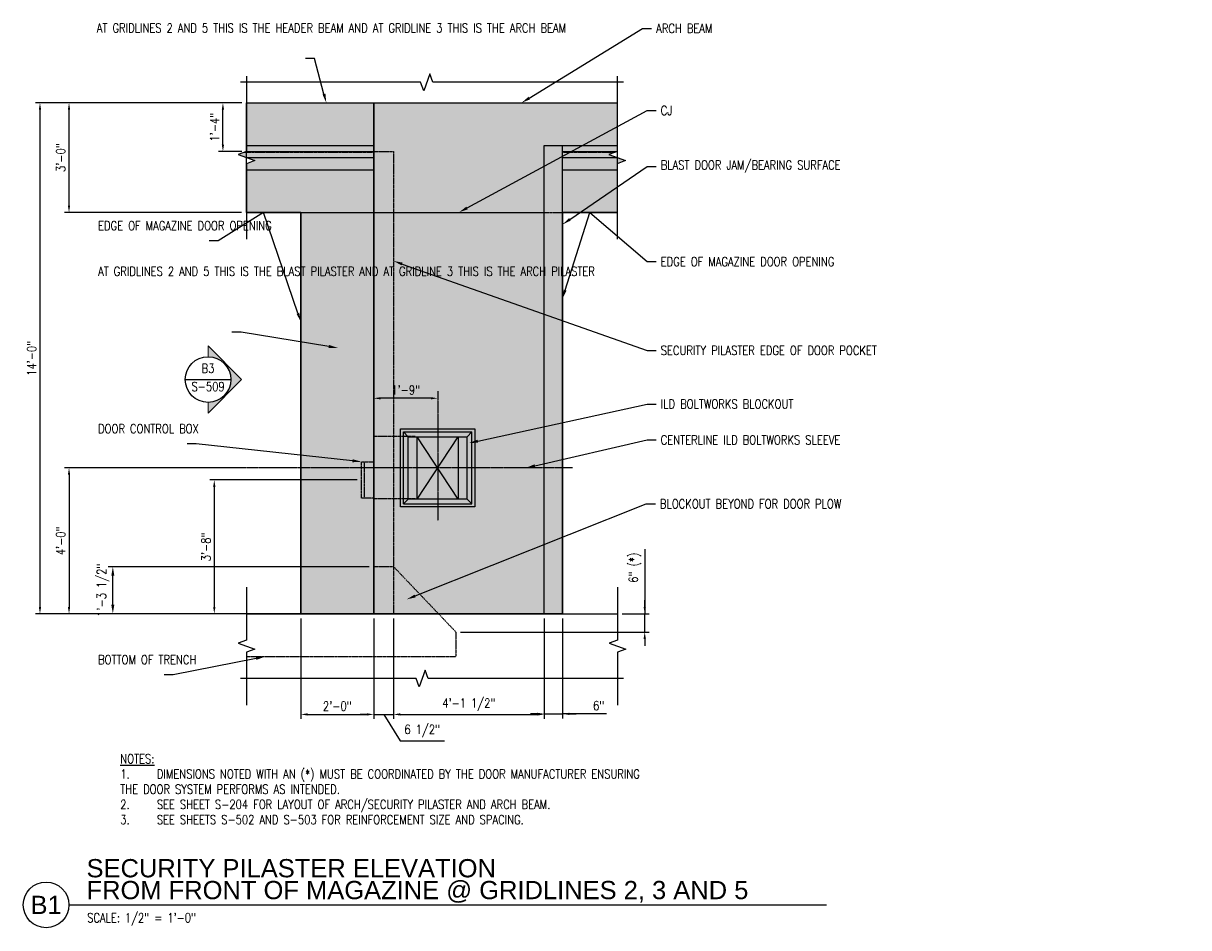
# Model space of a CAD drawing. Header units: inches. Extents: x 25 to 2716, y 8 to 507.
# Tile 4 of 14: x 990 to 1373, y 208 to 505. Entities that reach past the tile are written whole.
import ezdxf
from ezdxf import colors
from ezdxf.entities.mleader import LeaderData, LeaderLine
from ezdxf.enums import TextEntityAlignment as Align
from ezdxf.math import Vec2, Vec3

# ---------------------------------------------------------------- set-up
doc = ezdxf.new("R2010")
doc.units = ezdxf.units.IN
doc.header["$LTSCALE"] = 0.5
doc.header["$MEASUREMENT"] = 0
doc.linetypes.add('CENTER2', pattern=[1.125, 0.75, -0.125, 0.125, -0.125])
doc.linetypes.add('HIDDEN2', pattern=[0.1875, 0.125, -0.0625])
doc.layers.get('DEFPOINTS').update_dxf_attribs({"color": 140})
for name, color, linetype in [('G-ANNO-SYMB', 2, 'Continuous'), ('S-ANNO-DIMS', 1, 'Continuous'), ('S-ANNO-TEXT', 2, 'Continuous'), ('S-ANNO-TITL', 2, 'Continuous'), ('S-DETL-CNTR', 1, 'CENTER2'), ('S-DETL-HIDD', 1, 'HIDDEN2'), ('S-DETL-LW00', 8, 'Continuous'), ('S-DETL-LW10', 1, 'Continuous'), ('S-DETL-LW18-020%', 77, 'Continuous'), ('S-DETL-LW18-030%', 137, 'Continuous'), ('S-DETL-MEDM', 3, 'Continuous')]:
    doc.layers.add(name, color=color, linetype=linetype)
doc.layers.add('S-HTCH-OTLN', color=11, linetype='Continuous', plot=False, transparency=0.5)
doc.styles.add('Annotative', font='romans.shx', dxfattribs={"width": 0.8, "height": 0.125})
doc.styles.add('Arial', font='romans.shx', dxfattribs={"width": 0.8})
doc.styles.add('RomanS', font='romans.shx', dxfattribs={"width": 0.8, "height": 0.09375})
doc.styles.add('Title', font='swiss.ttf')
doc.dimstyles.new('Annotative', dxfattribs={"dimtxt": 0.125, "dimasz": 0.09375, "dimexe": 0.0625, "dimexo": 0.0625, "dimgap": 0.039062, "dimtad": 1, "dimdec": 4, "dimzin": 3, "dimdsep": 46, "dimlunit": 4, "dimtxsty": 'Annotative', "dimcen": 0.09, "dimclrd": 1, "dimclre": 1, "dimclrt": 2, "dimadec": 0, "dimazin": 0, "dimtfac": 1, "dimtdec": 4, "dimtmove": 1, "dimatfit": 0, "dimfxl": 1, "dimfrac": 2, "dimtolj": 1, "dimtzin": 0, "dimlwd": 25, "dimlwe": 25, "dimarcsym": 0})

# ---------------------------------------------------------------- blocks, each defined once
blk = doc.blocks.new('*D18')
at = {"layer": 'DEFPOINTS', "color": 0, "transparency": 16777216}
for p in [(1019.36, 326.61), (1105.16, 326.61), (1082.82, 311.11)]:
    blk.add_point(p, dxfattribs=at)
at = {"layer": 'S-ANNO-DIMS', "color": 1, "lineweight": 25, "transparency": 16777216}
for p, q in [((1103.66, 326.61), (1017.86, 326.61)), ((1019.36, 314.11), (1019.36, 323.61)), ((1081.32, 311.11), (1017.86, 311.11))]:
    blk.add_line(p, q, dxfattribs=at)
at = {"layer": 'S-ANNO-DIMS', "color": 1, "transparency": 16777216}
for points in [[(1018.86, 323.61), (1019.86, 323.61), (1019.36, 326.61)], [(1018.86, 314.11), (1019.86, 314.11), (1019.36, 311.11)]]:
    blk.add_solid(points, dxfattribs=at)
at = {"layer": 'S-ANNO-DIMS', "color": 2, "transparency": 16777216, "insert": (1016.14, 318.86), "char_height": 3, "attachment_point": 5, "rotation": 90, "style": 'Annotative'}
blk.add_mtext('\\A1;1\'-3 1/2"', dxfattribs=at)
blk = doc.blocks.new('*D19')
at = {"layer": 'DEFPOINTS', "color": 0, "transparency": 16777216}
for p in [(1081.16, 311.11), (1105.16, 311.11), (1105.16, 278.03)]:
    blk.add_point(p, dxfattribs=at)
at = {"layer": 'S-ANNO-DIMS', "color": 1, "lineweight": 25, "transparency": 16777216}
for p, q in [((1081.16, 309.61), (1081.16, 276.53)), ((1105.16, 309.61), (1105.16, 276.53)), ((1083.41, 278.03), (1102.91, 278.03))]:
    blk.add_line(p, q, dxfattribs=at)
at = {"layer": 'S-ANNO-DIMS', "color": 1, "transparency": 16777216}
for points in [[(1083.41, 278.41), (1083.41, 277.66), (1081.16, 278.03)], [(1102.91, 278.41), (1102.91, 277.66), (1105.16, 278.03)]]:
    blk.add_solid(points, dxfattribs=at)
at = {"layer": 'S-ANNO-DIMS', "color": 2, "transparency": 16777216, "insert": (1093.16, 280.76), "char_height": 3, "attachment_point": 5, "style": 'Annotative'}
blk.add_mtext('\\A1;2\'-0"', dxfattribs=at)
blk = doc.blocks.new('*D20')
at = {"layer": 'DEFPOINTS', "color": 0, "transparency": 16777216}
for p in [(1105.16, 311.11), (1111.66, 311.11), (1111.66, 278.03)]:
    blk.add_point(p, dxfattribs=at)
at = {"layer": 'S-ANNO-DIMS', "color": 1, "lineweight": 25, "transparency": 16777216}
for p, q in [((1105.16, 309.61), (1105.16, 276.53)), ((1111.66, 309.61), (1111.66, 276.53)), ((1102.91, 278.03), (1100.66, 278.03)), ((1105.16, 278.03), (1111.66, 278.03)), ((1105.16, 278.03), (1111.66, 278.03)), ((1108.41, 278.03), (1113.8, 269.38)), ((1113.91, 278.03), (1116.16, 278.03)), ((1113.8, 269.38), (1128.36, 269.38))]:
    blk.add_line(p, q, dxfattribs=at)
at = {"layer": 'S-ANNO-DIMS', "color": 1, "transparency": 16777216}
for points in [[(1102.91, 278.41), (1102.91, 277.66), (1105.16, 278.03)], [(1113.91, 278.41), (1113.91, 277.66), (1111.66, 278.03)]]:
    blk.add_solid(points, dxfattribs=at)
at = {"layer": 'S-ANNO-DIMS', "color": 2, "transparency": 16777216, "insert": (1121.08, 272.6), "char_height": 3, "attachment_point": 5, "style": 'Annotative'}
blk.add_mtext('\\A1;6 1/2"', dxfattribs=at)
blk = doc.blocks.new('*D21')
at = {"layer": 'DEFPOINTS', "color": 0, "transparency": 16777216}
for p in [(1111.66, 311.11), (1161.16, 311.11), (1161.16, 278.03)]:
    blk.add_point(p, dxfattribs=at)
at = {"layer": 'S-ANNO-DIMS', "color": 1, "lineweight": 25, "transparency": 16777216}
for p, q in [((1111.66, 309.61), (1111.66, 276.53)), ((1161.16, 309.61), (1161.16, 276.53)), ((1113.91, 278.03), (1158.91, 278.03))]:
    blk.add_line(p, q, dxfattribs=at)
at = {"layer": 'S-ANNO-DIMS', "color": 1, "transparency": 16777216}
for points in [[(1113.91, 278.41), (1113.91, 277.66), (1111.66, 278.03)], [(1158.91, 278.41), (1158.91, 277.66), (1161.16, 278.03)]]:
    blk.add_solid(points, dxfattribs=at)
at = {"layer": 'S-ANNO-DIMS', "color": 2, "transparency": 16777216, "insert": (1136.41, 281.26), "char_height": 3, "attachment_point": 5, "style": 'Annotative'}
blk.add_mtext('\\A1;4\'-1 1/2"', dxfattribs=at)
blk = doc.blocks.new('*D22')
at = {"layer": 'DEFPOINTS', "color": 0, "transparency": 16777216}
for p in [(1161.16, 311.11), (1167.16, 311.11), (1167.16, 278.22)]:
    blk.add_point(p, dxfattribs=at)
at = {"layer": 'S-ANNO-DIMS', "color": 1, "lineweight": 25, "transparency": 16777216}
for p, q in [((1161.16, 309.61), (1161.16, 276.72)), ((1167.16, 309.61), (1167.16, 276.72)), ((1158.91, 278.22), (1156.66, 278.22)), ((1161.16, 278.22), (1167.16, 278.22)), ((1161.16, 278.22), (1167.16, 278.22)), ((1181.63, 278.22), (1167.16, 278.22)), ((1169.41, 278.22), (1171.66, 278.22))]:
    blk.add_line(p, q, dxfattribs=at)
at = {"layer": 'S-ANNO-DIMS', "color": 1, "transparency": 16777216}
for points in [[(1158.91, 278.59), (1158.91, 277.84), (1161.16, 278.22)], [(1169.41, 278.59), (1169.41, 277.84), (1167.16, 278.22)]]:
    blk.add_solid(points, dxfattribs=at)
at = {"layer": 'S-ANNO-DIMS', "color": 2, "transparency": 16777216, "insert": (1179.09, 280.94), "char_height": 3, "attachment_point": 5, "style": 'Annotative'}
blk.add_mtext('\\A1;6"', dxfattribs=at)
blk = doc.blocks.new('*D23')
at = {"layer": 'DEFPOINTS', "color": 0, "transparency": 16777216}
for p in [(1063.28, 359.11), (1004.96, 311.11), (1063.28, 311.11)]:
    blk.add_point(p, dxfattribs=at)
at = {"layer": 'S-ANNO-DIMS', "color": 1, "lineweight": 25, "transparency": 16777216}
for p, q in [((1061.78, 359.11), (1003.46, 359.11)), ((1004.96, 356.86), (1004.96, 313.36)), ((1061.78, 311.11), (1003.46, 311.11))]:
    blk.add_line(p, q, dxfattribs=at)
at = {"layer": 'S-ANNO-DIMS', "color": 1, "transparency": 16777216}
for points in [[(1004.58, 356.86), (1005.33, 356.86), (1004.96, 359.11)], [(1004.58, 313.36), (1005.33, 313.36), (1004.96, 311.11)]]:
    blk.add_solid(points, dxfattribs=at)
at = {"layer": 'S-ANNO-DIMS', "color": 2, "transparency": 16777216, "insert": (1002.24, 335.11), "char_height": 3, "attachment_point": 5, "rotation": 90, "style": 'Annotative'}
blk.add_mtext('\\A1;4\'-0"', dxfattribs=at)
blk = doc.blocks.new('*D24')
at = {"layer": 'DEFPOINTS', "color": 0, "transparency": 16777216}
for p in [(1185.28, 311.11), (1194.22, 311.11), (1132.16, 305.11)]:
    blk.add_point(p, dxfattribs=at)
at = {"layer": 'S-ANNO-DIMS', "color": 1, "lineweight": 25, "transparency": 16777216}
for p, q in [((1194.22, 332.4), (1194.22, 311.11)), ((1194.22, 313.36), (1194.22, 315.61)), ((1186.78, 311.11), (1195.72, 311.11)), ((1194.22, 305.11), (1194.22, 311.11)), ((1194.22, 305.11), (1194.22, 311.11)), ((1133.66, 305.11), (1195.72, 305.11)), ((1194.22, 302.86), (1194.22, 300.61))]:
    blk.add_line(p, q, dxfattribs=at)
at = {"layer": 'S-ANNO-DIMS', "color": 1, "transparency": 16777216}
for points in [[(1193.85, 313.36), (1194.6, 313.36), (1194.22, 311.11)], [(1193.85, 302.86), (1194.6, 302.86), (1194.22, 305.11)]]:
    blk.add_solid(points, dxfattribs=at)
at = {"layer": 'S-ANNO-DIMS', "color": 2, "transparency": 16777216, "insert": (1191, 326.26), "char_height": 3, "attachment_point": 5, "rotation": 90, "style": 'Annotative'}
blk.add_mtext('\\A1;6" (*)', dxfattribs=at)
blk = doc.blocks.new('*D25')
at = {"layer": 'DEFPOINTS', "color": 0, "transparency": 16777216}
for p in [(1004.96, 479.11), (1063.28, 479.11), (1063.16, 443.11)]:
    blk.add_point(p, dxfattribs=at)
at = {"layer": 'S-ANNO-DIMS', "color": 1, "lineweight": 25, "transparency": 16777216}
for p, q in [((1061.78, 479.11), (1003.46, 479.11)), ((1004.96, 445.36), (1004.96, 476.86)), ((1061.66, 443.11), (1003.46, 443.11))]:
    blk.add_line(p, q, dxfattribs=at)
at = {"layer": 'S-ANNO-DIMS', "color": 1, "transparency": 16777216}
for points in [[(1004.58, 476.86), (1005.33, 476.86), (1004.96, 479.11)], [(1004.58, 445.36), (1005.33, 445.36), (1004.96, 443.11)]]:
    blk.add_solid(points, dxfattribs=at)
at = {"layer": 'S-ANNO-DIMS', "color": 2, "transparency": 16777216, "insert": (1002.24, 461.11), "char_height": 3, "attachment_point": 5, "rotation": 90, "style": 'Annotative'}
blk.add_mtext('\\A1;3\'-0"', dxfattribs=at)
blk = doc.blocks.new('*D26')
at = {"layer": 'DEFPOINTS', "color": 0, "transparency": 16777216}
for p in [(1063.28, 479.11), (995.41, 311.11), (1063.28, 311.11)]:
    blk.add_point(p, dxfattribs=at)
at = {"layer": 'S-ANNO-DIMS', "color": 1, "lineweight": 25, "transparency": 16777216}
for p, q in [((1061.78, 479.11), (993.91, 479.11)), ((995.41, 476.86), (995.41, 313.36)), ((1061.78, 311.11), (993.91, 311.11))]:
    blk.add_line(p, q, dxfattribs=at)
at = {"layer": 'S-ANNO-DIMS', "color": 1, "transparency": 16777216}
for points in [[(995.03, 476.86), (995.78, 476.86), (995.41, 479.11)], [(995.03, 313.36), (995.78, 313.36), (995.41, 311.11)]]:
    blk.add_solid(points, dxfattribs=at)
at = {"layer": 'S-ANNO-DIMS', "color": 2, "transparency": 16777216, "insert": (992.68, 395.11), "char_height": 3, "attachment_point": 5, "rotation": 90, "style": 'Annotative'}
blk.add_mtext('\\A1;14\'-0"', dxfattribs=at)
blk = doc.blocks.new('ELEVARROW')
at = {"lineweight": 9}
h = blk.add_hatch(color=256, dxfattribs=at)
edge = h.paths.add_edge_path(flags=0)
edge.add_line((0.46, 0), (0.312, 0))
edge.add_arc((0, 0), 0.312, 360, 540)
edge.add_line((-0.313, 0), (-0.46, 0))
edge.add_line((-0.46, 0), (0, 0.46))
edge.add_line((0, 0.46), (0.46, 0))
at = {"lineweight": 13}
blk.add_lwpolyline([(-0.46, 0), (-0.312, 0, -1), (0.312, 0), (0.46, 0), (0, 0.46)], format="xyb", close=True, dxfattribs=at)
blk = doc.blocks.new('ELEVID')
blk.add_line((-0.312, 0), (0.312, 0))
blk.add_circle((0, 0), 0.313)
at = {"style": 'RomanS', "width": 0.8}
for tag, p in [('DET_NO', (0, 0.091)), ('REFSHT', (0, -0.096))]:
    blk.add_attdef(tag, text='', height=0.125, dxfattribs=at).set_placement(p, align=Align.MIDDLE_CENTER)
blk = doc.blocks.new('*U67')
blk.add_line((0, 0), (10.375, 0))
blk.add_circle((-0.313, 0), 0.313)
at = {"style": 'Title'}
for tag, p, height in [('TITLE1', (0.241, 0.378), 0.25), ('SCALE', (0.25, -0.177), 0.0984)]:
    blk.add_attdef(tag, p, '', height=height, dxfattribs=at)
blk.add_attdef('TITLE2', text='', height=0.25, dxfattribs=at).set_placement((0.241, 0.328), align=Align.TOP_LEFT)
blk.add_attdef('NUMBER', text='', height=0.25, dxfattribs=at).set_placement((-0.313, 0), align=Align.MIDDLE_CENTER)
blk = doc.blocks.new('*D85')
at = {"layer": 'DEFPOINTS', "color": 0, "transparency": 16777216}
for p in [(1055.56, 479.11), (1063.28, 479.11), (1063.28, 463.11)]:
    blk.add_point(p, dxfattribs=at)
at = {"layer": 'S-DETL-MEDM', "color": 1, "lineweight": 25, "transparency": 16777216}
for p, q in [((1061.78, 479.11), (1054.06, 479.11)), ((1055.56, 465.36), (1055.56, 476.86)), ((1061.78, 463.11), (1054.06, 463.11))]:
    blk.add_line(p, q, dxfattribs=at)
at = {"layer": 'S-DETL-MEDM', "color": 1, "transparency": 16777216}
for points in [[(1055.18, 476.86), (1055.93, 476.86), (1055.56, 479.11)], [(1055.18, 465.36), (1055.93, 465.36), (1055.56, 463.11)]]:
    blk.add_solid(points, dxfattribs=at)
at = {"layer": 'S-DETL-MEDM', "color": 2, "transparency": 16777216, "insert": (1052.83, 471.11), "char_height": 3, "attachment_point": 5, "rotation": 90, "style": 'Annotative'}
blk.add_mtext('\\A1;1\'-4"', dxfattribs=at)
blk = doc.blocks.new('*D290')
at = {"layer": 'DEFPOINTS', "color": 0, "transparency": 16777216}
for p in [(1101.16, 355.11), (1052.71, 311.11), (1081.16, 311.11)]:
    blk.add_point(p, dxfattribs=at)
at = {"layer": 'S-ANNO-DIMS', "color": 1, "lineweight": 25, "transparency": 16777216}
for p, q in [((1099.66, 355.11), (1051.21, 355.11)), ((1052.71, 352.86), (1052.71, 313.36)), ((1079.66, 311.11), (1051.21, 311.11))]:
    blk.add_line(p, q, dxfattribs=at)
at = {"layer": 'S-ANNO-DIMS', "color": 1, "transparency": 16777216}
for points in [[(1052.34, 352.86), (1053.09, 352.86), (1052.71, 355.11)], [(1052.34, 313.36), (1053.09, 313.36), (1052.71, 311.11)]]:
    blk.add_solid(points, dxfattribs=at)
at = {"layer": 'S-ANNO-DIMS', "color": 2, "transparency": 16777216, "insert": (1049.99, 333.11), "char_height": 3, "attachment_point": 5, "rotation": 90, "style": 'Annotative'}
blk.add_mtext('\\A1;3\'-8"', dxfattribs=at)
blk = doc.blocks.new('*D291')
at = {"layer": 'DEFPOINTS', "color": 0, "transparency": 16777216}
for p in [(1105.16, 381.98), (1105.16, 381.98), (1126.16, 381.98)]:
    blk.add_point(p, dxfattribs=at)
at = {"layer": 'S-ANNO-DIMS', "color": 1, "lineweight": 25, "transparency": 16777216}
blk.add_line((1123.91, 381.98), (1107.41, 381.98), dxfattribs=at)
at = {"layer": 'S-ANNO-DIMS', "color": 1, "transparency": 16777216}
for points in [[(1107.41, 382.35), (1107.41, 381.6), (1105.16, 381.98)], [(1123.91, 382.35), (1123.91, 381.6), (1126.16, 381.98)]]:
    blk.add_solid(points, dxfattribs=at)
at = {"layer": 'S-ANNO-DIMS', "color": 2, "transparency": 16777216, "insert": (1115.66, 384.7), "char_height": 3, "attachment_point": 5, "style": 'Annotative'}
blk.add_mtext('\\A1;1\'-9"', dxfattribs=at)
blk = doc.blocks.new('A$C0e5025b2')
at = {"layer": 'S-DETL-LW00'}
for p, q in [((-11.79, 11.23), (11.79, 11.23)), ((-11.79, 11.23), (-11.79, -11.23)), ((-10.25, 9.69), (-11.79, 11.23)), ((-10.25, 9.69), (10.25, 9.69)), ((-10.25, -9.69), (-10.25, 9.69)), ((11.79, 11.23), (10.25, 9.69)), ((10.25, 9.69), (10.25, -9.69)), ((11.79, 11.23), (11.79, -11.23)), ((-10.25, -9.69), (-11.79, -11.23)), ((-11.79, -11.23), (11.79, -11.23)), ((-10.25, -9.69), (10.25, -9.69)), ((10.25, -9.69), (11.79, -11.23))]:
    blk.add_line(p, q, dxfattribs=at)
blk.add_lwpolyline([(-10.25, 6.75), (10.25, 6.75), (10.25, -6.75), (-10.25, -6.75)], close=True, dxfattribs=at)
at = {"layer": 'S-DETL-LW10'}
for p, q in [((-10.25, 6.75), (10.25, -6.75)), ((-10.25, -6.75), (10.25, 6.75))]:
    blk.add_line(p, q, dxfattribs=at)
blk.add_lwpolyline([(12.79, 12.23), (12.79, -12.23), (-12.79, -12.23), (-12.79, 12.23)], close=True, dxfattribs=at)
blk = doc.blocks.new('A$C70e160b4')
at = {"layer": 'S-DETL-HIDD'}
for p, q in [((-7.25, 10.25), (-21, 10.25)), ((-7.25, -10.25), (-21, -10.25))]:
    blk.add_line(p, q, dxfattribs=at)

msp = doc.modelspace()

# ---------------------------------------------------------------- hatches: boundary and pattern name
at = {"layer": 'S-DETL-LW18-020%'}
h = msp.add_hatch(color=256, dxfattribs=at)
h.dxf.hatch_style = 1
h.paths.add_polyline_path([(1063.2788, 463.1144), (1060.53132, 462.1144), (1066.02628, 460.1144), (1063.2788, 459.1144), (1063.2788, 443.1144), (1081.16004, 443.1144), (1081.16004, 311.1144), (1105.16004, 311.1144), (1105.16004, 479.1144), (1063.2788, 479.1144)])
at = {"layer": 'S-DETL-LW18-030%'}
h = msp.add_hatch(color=256, dxfattribs=at)
h.dxf.hatch_style = 1
h.paths.add_polyline_path([(1185.16004, 459.1144), (1187.90752, 460.1144), (1182.41256, 462.1144), (1185.16004, 463.1144), (1185.16004, 479.1144), (1105.16004, 479.1144), (1105.16004, 311.1144), (1167.16004, 311.1144), (1167.16004, 443.1144), (1185.16004, 443.1144)])

# ---------------------------------------------------------------- linework, layer by layer
at = {"layer": 'S-ANNO-TEXT'}
for points in [[(1063.2788, 487.8644), (1063.2788, 463.1144), (1060.53132, 462.1144), (1066.02628, 460.1144), (1063.2788, 459.1144), (1063.2788, 434.2644)], [(1187.2788, 485.86745), (1124.55236, 485.86745), (1123.55236, 488.61493), (1121.55236, 483.11997), (1120.55236, 485.86745), (1061.2788, 485.86745)], [(1185.16004, 487.8644), (1185.16004, 463.1144), (1182.41256, 462.1144), (1187.90752, 460.1144), (1185.16004, 459.1144), (1185.16004, 434.2644)], [(1063.2788, 319.8644), (1063.2788, 302.495), (1060.53132, 301.495), (1066.02628, 299.495), (1063.2788, 298.495), (1063.2788, 281.1256)], [(1185.2788, 319.8644), (1185.2788, 302.495), (1182.53132, 301.495), (1188.02628, 299.495), (1185.2788, 298.495), (1185.2788, 281.1256)], [(1187.2788, 289.8756), (1123.07968, 289.8756), (1122.07968, 292.62308), (1120.07968, 287.12812), (1119.07968, 289.8756), (1061.2788, 289.8756)]]:
    msp.add_lwpolyline(points, dxfattribs=at)
at = {"layer": 'S-DETL-CNTR'}
for p, q in [((1126.16004, 384.35986), (1126.16004, 341.74714)), ((1170.48383, 359.1144), (1052.84543, 359.1144))]:
    msp.add_line(p, q, dxfattribs=at)
at = {"layer": 'S-DETL-HIDD'}
for p, q in [((1062.59193, 462.8644), (1105.16004, 462.8644)), ((1105.16004, 463.1144), (1111.66004, 463.1144)), ((1111.66004, 463.1144), (1111.66004, 311.1144)), ((1167.16004, 462.8644), (1184.47317, 462.8644)), ((1161.16004, 443.1144), (1167.16004, 443.1144)), ((1105.16004, 326.6144), (1111.66004, 326.6144)), ((1063.2788, 297.02219), (1132.16004, 297.02219))]:
    msp.add_line(p, q, dxfattribs=at)
msp.add_lwpolyline([(1105.16004, 361.1144), (1105.16004, 349.1144), (1101.16004, 349.1144), (1101.16004, 361.1144)], close=True, dxfattribs=at)
for points in [[(1102.03061, 361.1144), (1102.01664, 349.1144)], [(1132.16004, 305.1144), (1111.66004, 326.6144)], [(1132.16004, 305.1144), (1132.16004, 297.02219)]]:
    msp.add_lwpolyline(points, dxfattribs=at)
at = {"layer": 'S-DETL-MEDM'}
for p, q in [((1063.2788, 479.1144), (1185.16004, 479.1144)), ((1105.16004, 479.1144), (1105.16004, 311.1144)), ((1063.2788, 465.1144), (1105.16004, 465.1144)), ((1161.16004, 311.1144), (1161.16004, 465.1144)), ((1161.16004, 465.1144), (1185.2788, 465.1144)), ((1167.16004, 311.1144), (1167.16004, 465.1144)), ((1063.2788, 463.1144), (1105.16004, 463.1144)), ((1063.2788, 461.1144), (1105.16004, 461.1144)), ((1167.16004, 463.1144), (1185.16004, 463.1144)), ((1167.16004, 461.1144), (1185.16004, 461.1144)), ((1063.2788, 457.1144), (1105.16004, 457.1144)), ((1167.16004, 457.1144), (1185.2788, 457.1144)), ((1063.16004, 443.1144), (1161.16004, 443.1144)), ((1081.16004, 443.1144), (1081.16004, 311.1144)), ((1167.16004, 443.1144), (1185.16004, 443.1144)), ((1167.16004, 443.1144), (1185.16004, 443.1144)), ((1063.2788, 311.1144), (1185.2788, 311.1144))]:
    msp.add_line(p, q, dxfattribs=at)
at = {"layer": 'S-HTCH-OTLN'}
for points in [[(1063.2788, 479.1144), (1105.16004, 479.1144), (1105.16004, 311.1144), (1081.16004, 311.1144), (1081.16004, 443.1144), (1063.2788, 443.1144), (1063.2788, 479.1144)], [(1105.16004, 479.1144), (1185.16004, 479.1144), (1185.16004, 443.1144), (1167.16004, 443.1144), (1167.16004, 311.1144), (1105.16004, 311.1144), (1105.16004, 479.1144)]]:
    msp.add_lwpolyline(points, dxfattribs=at)

# ---------------------------------------------------------------- block references
at = {"layer": 'G-ANNO-SYMB', "xscale": 24, "yscale": 24, "zscale": 24, "rotation": 270}
msp.add_blockref('ELEVARROW', (1050.67186, 388.13672), dxfattribs=at)
at = {"layer": 'G-ANNO-SYMB'}
ref = msp.add_blockref('ELEVID', (1050.67186, 388.13672), dxfattribs=dict(at, xscale=24, yscale=24, zscale=24))
ref.add_attrib('DET_NO', 'B3', dxfattribs={"layer": '0', "color": 1, "height": 3, "style": 'Annotative', "width": 0.800781}).set_placement((1050.67186, 390.32725), align=Align.CENTER)
ref.add_attrib('REFSHT', 'S-509', dxfattribs={"layer": '0', "color": 1, "height": 3, "style": 'Annotative', "width": 0.800781}).set_placement((1050.67186, 385.82901), align=Align.MIDDLE)
at = {"layer": 'S-ANNO-TITL'}
ref = msp.add_blockref('*U67', (1004.93147, 215.40668), dxfattribs=dict(at, xscale=24, yscale=24, zscale=24))
ref.add_attrib('SCALE', 'SCALE: 1/2" = 1\'-0"', dxfattribs={"layer": '0', "height": 3, "style": 'Arial', "width": 0.796875}).set_placement((1010.93147, 211.16411), align=Align.MIDDLE_LEFT)
ref.add_attrib('NUMBER', 'B1', dxfattribs={"layer": '0', "height": 6, "style": 'Title'}).set_placement((997.43023, 215.40668), align=Align.MIDDLE_CENTER)
ref.add_attrib('TITLE2', 'FROM FRONT OF MAGAZINE @ GRIDLINES 2, 3 AND 5', dxfattribs={"layer": '0', "height": 6, "style": 'Title'}).set_placement((1010.71147, 223.28168), align=Align.TOP_LEFT)
ref.add_attrib('TITLE1', 'SECURITY PILASTER ELEVATION', (1010.71147, 224.46733), dxfattribs={"layer": '0', "height": 6, "style": 'Title'})
at = {"layer": 'S-DETL-CNTR'}
msp.add_blockref('A$C70e160b4', (1126.16004, 359.1144), dxfattribs=at)
at = {"layer": 'S-DETL-LW10', "rotation": 90}
msp.add_blockref('A$C0e5025b2', (1126.16812, 359.10213), dxfattribs=at)

# ---------------------------------------------------------------- texts
at = {"layer": 'S-ANNO-TEXT', "insert": (1021.80845, 264.94107), "char_height": 3, "width": 190.1993588, "attachment_point": 1, "style": 'Annotative'}
msp.add_mtext('\\A1;{\\LNOTES:\\P\\pxi-3,l3,t3;}1.^IDIMENSIONS NOTED WITH AN (*) MUST BE COORDINATED BY THE DOOR MANUFACTURER ENSURING THE DOOR SYSTEM PERFORMS AS INTENDED. \\P2.^ISEE SHEET S-204 FOR LAYOUT OF ARCH/SECURITY PILASTER AND ARCH BEAM. \\P3.^ISEE SHEETS S-502 AND S-503 FOR REINFORCEMENT SIZE AND SPACING. ', dxfattribs=at)

# ---------------------------------------------------------------- dimensions: what is measured, and where the dimension line sits
at = {"layer": 'S-ANNO-DIMS'}
for base, p1, p2, picture, middle in [((995.40723, 311.1144), (1063.2788, 479.1144), (1063.2788, 311.1144), '*D26', (992.68402, 395.1144)), ((1004.95909, 311.1144), (1063.2788, 359.1144), (1063.2788, 311.1144), '*D23', (1002.23587, 335.1144)), ((1052.71289, 311.1144), (1101.16004, 355.1144), (1081.16004, 311.1144), '*D290', (1049.98967, 333.1144))]:
    dim = msp.add_linear_dim(base=base, p1=p1, p2=p2, angle=90, dimstyle='Annotative', override={"dimpost": '\\X'}, dxfattribs=at)
    dim.commit()
    dim.dimension.update_dxf_attribs({"geometry": picture, "text_midpoint": middle})
for base, p1, p2, override, picture, middle in [((1004.95909, 479.1144), (1063.16004, 443.1144), (1063.2788, 479.1144), {"dimpost": '\\X'}, '*D25', (1004.95909, 461.1144)), ((1019.35984, 326.6144), (1082.81978, 311.1144), (1105.16004, 326.6144), {"dimasz": 0.125, "dimpost": '\\X'}, '*D18', (1019.35984, 318.8644))]:
    dim = msp.add_linear_dim(base=base, p1=p1, p2=p2, angle=90, dimstyle='Annotative', override=override, dxfattribs=at)
    dim.commit()
    dim.dimension.update_dxf_attribs({"geometry": picture, "text_midpoint": middle, "dimtype": 160})
for base, p1, p2, picture, middle in [((1105.16004, 381.97613), (1126.16004, 381.97613), (1105.16004, 381.97613), '*D291', (1115.66004, 384.69934)), ((1105.16004, 278.03213), (1081.16004, 311.1144), (1105.16004, 311.1144), '*D19', (1093.16004, 280.75534)), ((1161.16004, 278.03213), (1111.66004, 311.1144), (1161.16004, 311.1144), '*D21', (1136.41004, 281.25534))]:
    dim = msp.add_linear_dim(base=base, p1=p1, p2=p2, dimstyle='Annotative', override={"dimpost": '\\X'}, dxfattribs=at)
    dim.commit()
    dim.dimension.update_dxf_attribs({"geometry": picture, "text_midpoint": middle})
dim = msp.add_linear_dim(base=(1194.22009, 311.1144), p1=(1132.16004, 305.1144), p2=(1185.2788, 311.1144), angle=90, text='<> (*)', dimstyle='Annotative', override={"dimpost": '\\X'}, dxfattribs=at)
dim.commit()
dim.dimension.update_dxf_attribs({"geometry": '*D24', "text_midpoint": (1194.22009, 326.26378), "dimtype": 160})
for base, p1, p2, picture, middle in [((1111.66004, 278.03213), (1105.16004, 311.1144), (1111.66004, 311.1144), '*D20', (1114.73683, 269.37951)), ((1167.16004, 278.21963), (1161.16004, 311.1144), (1167.16004, 311.1144), '*D22', (1179.09102, 278.21963))]:
    dim = msp.add_linear_dim(base=base, p1=p1, p2=p2, dimstyle='Annotative', override={"dimpost": '\\X'}, dxfattribs=at)
    dim.commit()
    dim.dimension.update_dxf_attribs({"geometry": picture, "text_midpoint": middle, "dimtype": 160})
at = {"layer": 'S-DETL-MEDM'}
dim = msp.add_linear_dim(base=(1055.55582, 479.1144), p1=(1063.2788, 463.1144), p2=(1063.2788, 479.1144), angle=90, dimstyle='Annotative', override={"dimpost": '\\X'}, dxfattribs=at)
dim.commit()
dim.dimension.update_dxf_attribs({"geometry": '*D85', "text_midpoint": (1052.83261, 471.1144)})

# ---------------------------------------------------------------- leaders
at = {"layer": 'S-ANNO-TEXT', "linetype": 'Continuous'}
ml = msp.add_multileader_mtext('Standard', dxfattribs=at)
ml.set_content('\\A1;AT GRIDLINES 2 AND 5 THIS IS THE HEADER BEAM AND AT GRIDLINE 3 THIS IS THE ARCH BEAM', color=2, style='Annotative')
ml.set_leader_properties(color=1, linetype='ByLayer', lineweight=-1)
ml.build(insert=Vec2(0, 0))
ml.multileader.update_dxf_attribs({"text_right_attachment_type": 3, "dogleg_length": 0.125, "arrow_head_size": 3, "scale": 24})
ctx = ml.context
ctx.base_point, ctx.scale, ctx.char_height, ctx.arrow_head_size, ctx.landing_gap_size, ctx.plane_origin = Vec3(1012.59441, 503.71667), 24, 3, 3, 1.5, Vec3(-244.82736, -806.46824)
ctx.right_attachment = 3
notes = []
notes.append((ctx, [(1, (1, 1, 0), (1085.68013, 493.71667), (-1, 0), 3, [(1, [(1089.53977, 479.1144)], 0, [])])]))
ctx.mtext.insert, ctx.mtext.width, ctx.mtext.defined_height = Vec3(1014.09441, 505.21667), 70.9310871, 7.98565
ml = msp.add_multileader_mtext('Standard', dxfattribs=at)
ml.set_content('\\A1;ARCH BEAM', color=2, style='Annotative')
ml.set_leader_properties(color=1, linetype='ByLayer', lineweight=-1)
ml.build(insert=Vec2(0, 0))
ml.multileader.update_dxf_attribs({"text_right_attachment_type": 3, "dogleg_length": 0.125, "arrow_head_size": 3, "scale": 24})
ctx = ml.context
ctx.base_point, ctx.scale, ctx.char_height, ctx.arrow_head_size, ctx.landing_gap_size, ctx.plane_origin = Vec3(1196.48093, 503.58728), 24, 3, 3, 1.5, Vec3(-155.26971, -806.46824)
ctx.right_attachment = 3
notes.append((ctx, [(0, (1, 1, 0), (1193.48093, 503.58728), (1, 0), 3, [(1, [(1153.7177, 479.1144)], 0, [])])]))
ctx.mtext.insert, ctx.mtext.width, ctx.mtext.defined_height = Vec3(1197.98093, 505.08728), 19.0535221, 7.98565
ml = msp.add_multileader_mtext('Standard', dxfattribs=at)
ml.set_content('\\A1;CJ', color=2, style='Annotative')
ml.set_leader_properties(color=1, linetype='ByLayer', lineweight=-1)
ml.build(insert=Vec2(0, 0))
ml.multileader.update_dxf_attribs({"text_right_attachment_type": 3, "dogleg_length": 0.125, "arrow_head_size": 3, "scale": 24})
ctx = ml.context
ctx.base_point, ctx.scale, ctx.char_height, ctx.arrow_head_size, ctx.landing_gap_size, ctx.plane_origin = Vec3(1197.98093, 476.59702), 24, 3, 3, 1.5, Vec3(-60.31794, -831.51736)
ctx.right_attachment = 3
notes.append((ctx, [(0, (1, 1, 0), (1194.98093, 476.59702), (1, 0), 3, [(0, [(1133.16004, 443.1144)], 0, [])])]))
ctx.mtext.insert, ctx.mtext.width, ctx.mtext.defined_height = Vec3(1199.48093, 478.09702), 37.9149575, 2.66188
ml = msp.add_multileader_mtext('Standard', dxfattribs=at)
ml.set_content('\\A1;BLAST DOOR JAM/BEARING SURFACE', color=2, style='Annotative')
ml.set_leader_properties(color=1, linetype='ByLayer', lineweight=-1)
ml.build(insert=Vec2(0, 0))
ml.multileader.update_dxf_attribs({"text_right_attachment_type": 3, "dogleg_length": 0.125, "arrow_head_size": 3, "scale": 24})
ctx = ml.context
ctx.base_point, ctx.scale, ctx.char_height, ctx.arrow_head_size, ctx.landing_gap_size, ctx.plane_origin = Vec3(1197.98093, 458.17824), 24, 3, 3, 1.5, Vec3(-68.67769, -803.81067)
ctx.right_attachment = 3
notes.append((ctx, [(0, (1, 1, 0), (1194.98093, 458.17824), (1, 0), 3, [(0, [(1167.16004, 439.1144)], 0, [])])]))
ctx.mtext.insert, ctx.mtext.width, ctx.mtext.defined_height = Vec3(1199.48093, 460.17824), 43.0582408, 7.98565
ml = msp.add_multileader_mtext('Standard', dxfattribs=at)
ml.set_content('\\A1;EDGE OF MAGAZINE DOOR OPENING', color=2, style='Annotative')
ml.set_leader_properties(color=1, linetype='ByLayer', lineweight=-1)
ml.build(insert=Vec2(0, 0))
ml.multileader.update_dxf_attribs({"text_right_attachment_type": 3, "dogleg_length": 0.125, "arrow_head_size": 3, "scale": 24})
ctx = ml.context
ctx.base_point, ctx.scale, ctx.char_height, ctx.arrow_head_size, ctx.landing_gap_size, ctx.plane_origin = Vec3(1013.01095, 438.7397), 24, 3, 3, 1.5, Vec3(2259.18669, -859.98457)
ctx.right_attachment = 3
notes.append((ctx, [(0, (1, 1, 0), (1053.98237, 433.7397), (-1, 0), 3, [(1, [(1081.16004, 407.1144), (1068.94468, 443.1144)], 0, [])])]))
ctx.mtext.insert, ctx.mtext.width, ctx.mtext.defined_height = Vec3(1014.51095, 440.2397), 37.9149575, 8.78056
ml = msp.add_multileader_mtext('Standard', dxfattribs=at)
ml.set_content('\\A1;EDGE OF MAGAZINE DOOR OPENING', color=2, style='Annotative')
ml.set_leader_properties(color=1, linetype='ByLayer', lineweight=-1)
ml.build(insert=Vec2(0, 0))
ml.multileader.update_dxf_attribs({"text_right_attachment_type": 3, "dogleg_length": 0.125, "arrow_head_size": 3, "scale": 24})
ctx = ml.context
ctx.base_point, ctx.scale, ctx.char_height, ctx.arrow_head_size, ctx.landing_gap_size, ctx.plane_origin = Vec3(1197.98093, 426.90706), 24, 3, 3, 1.5, Vec3(-26.31794, -859.98457)
ctx.right_attachment = 3
notes.append((ctx, [(0, (1, 1, 0), (1194.98093, 426.90706), (1, 0), 3, [(1, [(1167.16004, 414.64718), (1176.16004, 443.1144)], 0, [])])]))
ctx.mtext.insert, ctx.mtext.width, ctx.mtext.defined_height = Vec3(1199.48093, 428.40706), 37.9149575, 2.66188
ml = msp.add_multileader_mtext('Standard', dxfattribs=at)
ml.set_content('\\A1;AT GRIDLINES 2 AND 5 THIS IS THE BLAST PILASTER AND AT GRIDLINE 3 THIS IS THE ARCH PILASTER', color=2, style='Annotative')
ml.set_leader_properties(color=1, linetype='ByLayer', lineweight=-1)
ml.build(insert=Vec2(0, 0))
ml.multileader.update_dxf_attribs({"text_right_attachment_type": 3, "dogleg_length": 0.125, "arrow_head_size": 3, "scale": 24})
ctx = ml.context
ctx.base_point, ctx.scale, ctx.char_height, ctx.arrow_head_size, ctx.landing_gap_size, ctx.plane_origin = Vec3(1013.01095, 423.72125), 24, 3, 3, 1.5, Vec3(2259.18669, -930.68757)
ctx.right_attachment = 3
notes.append((ctx, [(0, (1, 1, 0), (1061.52523, 403.72125), (-1, 0), 3, [(1, [(1093.29721, 398.55004)], 0, [])])]))
ctx.mtext.insert, ctx.mtext.width, ctx.mtext.defined_height = Vec3(1014.51095, 425.22125), 43.3525922, 2.66188
ml = msp.add_multileader_mtext('Standard', dxfattribs=at)
ml.set_content('\\A1;SECURITY PILASTER EDGE OF DOOR POCKET', color=2, style='Annotative')
ml.set_leader_properties(color=1, linetype='ByLayer', lineweight=-1)
ml.build(insert=Vec2(0, 0))
ml.multileader.update_dxf_attribs({"text_right_attachment_type": 3, "dogleg_length": 0.125, "arrow_head_size": 3, "scale": 24})
ctx = ml.context
ctx.base_point, ctx.scale, ctx.char_height, ctx.arrow_head_size, ctx.landing_gap_size, ctx.plane_origin = Vec3(1197.98093, 397.71724), 24, 3, 3, 1.5, Vec3(-128.87595, -861.90387)
ctx.right_attachment = 3
notes.append((ctx, [(0, (1, 1, 0), (1194.98093, 397.71724), (1, 0), 3, [(0, [(1111.66004, 427.1144)], 0, [])])]))
ctx.mtext.insert, ctx.mtext.width, ctx.mtext.defined_height = Vec3(1199.48093, 399.21724), 33.8898515, 7.98565
ml = msp.add_multileader_mtext('Standard', dxfattribs=at)
ml.set_content('\\A1;CENTERLINE ILD BOLTWORKS SLEEVE', color=2, style='Annotative')
ml.set_leader_properties(color=1, linetype='ByLayer', lineweight=-1)
ml.build(insert=Vec2(0, 0))
ml.multileader.update_dxf_attribs({"text_right_attachment_type": 3, "dogleg_length": 0.125, "arrow_head_size": 3, "scale": 24})
ctx = ml.context
ctx.base_point, ctx.scale, ctx.char_height, ctx.arrow_head_size, ctx.landing_gap_size, ctx.plane_origin = Vec3(1575.41032, 390.26414), 24, 3, 3, 1.5, Vec3(358.16687, -898.24968)
ctx.right_attachment, ctx.text_align_type = 3, 2
notes.append((ctx, [(1, (1, 1, 0), (1601.86746, 375.26414), (-1, 0), 3, [(1, [(1640.05422, 355.36563), (1607.31602, 382.36563)], 0, [])])]))
ctx.mtext.insert, ctx.mtext.width, ctx.mtext.defined_height, ctx.mtext.alignment = Vec3(1597.36746, 391.76414), 14.0353511, 7.98565, 3
ml = msp.add_multileader_mtext('Standard', dxfattribs=at)
ml.set_content('\\A1;ILD BOLTWORKS BLOCKOUT', color=2, style='Annotative')
ml.set_leader_properties(color=1, linetype='ByLayer', lineweight=-1)
ml.build(insert=Vec2(0, 0))
ml.multileader.update_dxf_attribs({"text_right_attachment_type": 3, "dogleg_length": 0.125, "arrow_head_size": 3, "scale": 24})
ctx = ml.context
ctx.base_point, ctx.scale, ctx.char_height, ctx.arrow_head_size, ctx.landing_gap_size, ctx.plane_origin = Vec3(1197.98093, 380.08722), 24, 3, 3, 1.5, Vec3(-115.08777, -868.09571)
ctx.right_attachment = 3
notes.append((ctx, [(0, (1, 1, 0), (1194.98093, 380.08722), (1, 0), 3, [(0, [(1136.41004, 367.2394)], 0, [])])]))
ctx.mtext.insert, ctx.mtext.width, ctx.mtext.defined_height = Vec3(1199.48093, 381.58722), 30.8268686, 7.98565
ml = msp.add_multileader_mtext('Standard', dxfattribs=at)
ml.set_content('\\A1;DOOR CONTROL BOX ', color=2, style='Annotative')
ml.set_leader_properties(color=1, linetype='ByLayer', lineweight=-1)
ml.build(insert=Vec2(0, 0))
ml.multileader.update_dxf_attribs({"text_right_attachment_type": 3, "dogleg_length": 0.125, "arrow_head_size": 3, "scale": 24})
ctx = ml.context
ctx.base_point, ctx.scale, ctx.char_height, ctx.arrow_head_size, ctx.landing_gap_size, ctx.plane_origin = Vec3(1013.01095, 371.97692), 24, 3, 3, 1.5, Vec3(-109.40027, -877.31081)
ctx.right_attachment = 3
notes.append((ctx, [(1, (1, 1, 0), (1046.78237, 366.97692), (-1, 0), 3, [(1, [(1101.16004, 361.1144)], 0, [])])]))
ctx.mtext.insert, ctx.mtext.width, ctx.mtext.defined_height = Vec3(1014.51095, 373.47692), 30.8268686, 7.98565
ml = msp.add_multileader_mtext('Standard', dxfattribs=at)
ml.set_content('\\A1;CENTERLINE ILD BOLTWORKS SLEEVE', color=2, style='Annotative')
ml.set_leader_properties(color=1, linetype='ByLayer', lineweight=-1)
ml.build(insert=Vec2(0, 0))
ml.multileader.update_dxf_attribs({"text_right_attachment_type": 3, "dogleg_length": 0.125, "arrow_head_size": 3, "scale": 24})
ctx = ml.context
ctx.base_point, ctx.scale, ctx.char_height, ctx.arrow_head_size, ctx.landing_gap_size, ctx.plane_origin = Vec3(1197.98093, 368.29003), 24, 3, 3, 1.5, Vec3(-212.38754, -907.50092)
ctx.right_attachment = 3
notes.append((ctx, [(0, (1, 1, 0), (1194.98093, 368.29003), (1, 0), 3, [(0, [(1155.19963, 359.1144)], 0, [])])]))
ctx.mtext.insert, ctx.mtext.width, ctx.mtext.defined_height = Vec3(1199.48093, 369.79003), 34.7990616, 8.52464
ml = msp.add_multileader_mtext('Standard', dxfattribs=at)
ml.set_content('\\A1;BLOCKOUT BEYOND FOR DOOR PLOW', color=2, style='Annotative')
ml.set_leader_properties(color=1, linetype='ByLayer', lineweight=-1)
ml.build(insert=Vec2(0, 0))
ml.multileader.update_dxf_attribs({"text_right_attachment_type": 3, "dogleg_length": 0.125, "arrow_head_size": 3, "scale": 24})
ctx = ml.context
ctx.base_point, ctx.scale, ctx.char_height, ctx.arrow_head_size, ctx.landing_gap_size, ctx.plane_origin = Vec3(1197.71145, 347.26877), 24, 3, 3, 1.5, Vec3(-226.4386, -945.44656)
ctx.right_attachment = 3
notes.append((ctx, [(0, (1, 1, 0), (1194.71145, 347.26877), (1, 0), 3, [(0, [(1115.98242, 315.8644)], 0, [])])]))
ctx.mtext.insert, ctx.mtext.width, ctx.mtext.defined_height = Vec3(1199.21145, 348.76877), 37.7871984, 7.98565
ml = msp.add_multileader_mtext('Standard', dxfattribs=at)
ml.set_content('\\A1;BOTTOM OF TRENCH', color=2, style='Annotative')
ml.set_leader_properties(color=1, linetype='ByLayer', lineweight=-1)
ml.build(insert=Vec2(0, 0))
ml.multileader.update_dxf_attribs({"text_right_attachment_type": 3, "dogleg_length": 0.125, "arrow_head_size": 3, "scale": 24})
ctx = ml.context
ctx.base_point, ctx.scale, ctx.char_height, ctx.arrow_head_size, ctx.landing_gap_size, ctx.plane_origin = Vec3(1013.01095, 296.04294), 24, 3, 3, 1.5, Vec3(-209.90848, -980.67677)
ctx.right_attachment = 3
notes.append((ctx, [(1, (1, 1, 0), (1039.23952, 291.04294), (-1, 0), 3, [(0, [(1069.38573, 297.02219)], 0, [])])]))
ctx.mtext.insert, ctx.mtext.width = Vec3(1014.51095, 297.54294), 21.9723612
for ctx, leaders in notes:
    for number, flags, end, landing, length, lines in leaders:
        leader = LeaderData()
        leader.index, (leader.has_last_leader_line, leader.has_dogleg_vector, leader.attachment_direction) = number, flags
        leader.last_leader_point, leader.dogleg_vector, leader.dogleg_length = Vec3(end), Vec3(landing), length
        for number, points, colour, breaks in lines:
            line = LeaderLine()
            line.index, line.vertices, line.color, line.breaks = number, Vec3.list(points), colors.encode_raw_color(colour), breaks
            leader.lines.append(line)
        ctx.leaders.append(leader)

doc.saveas('drawing.dxf')
